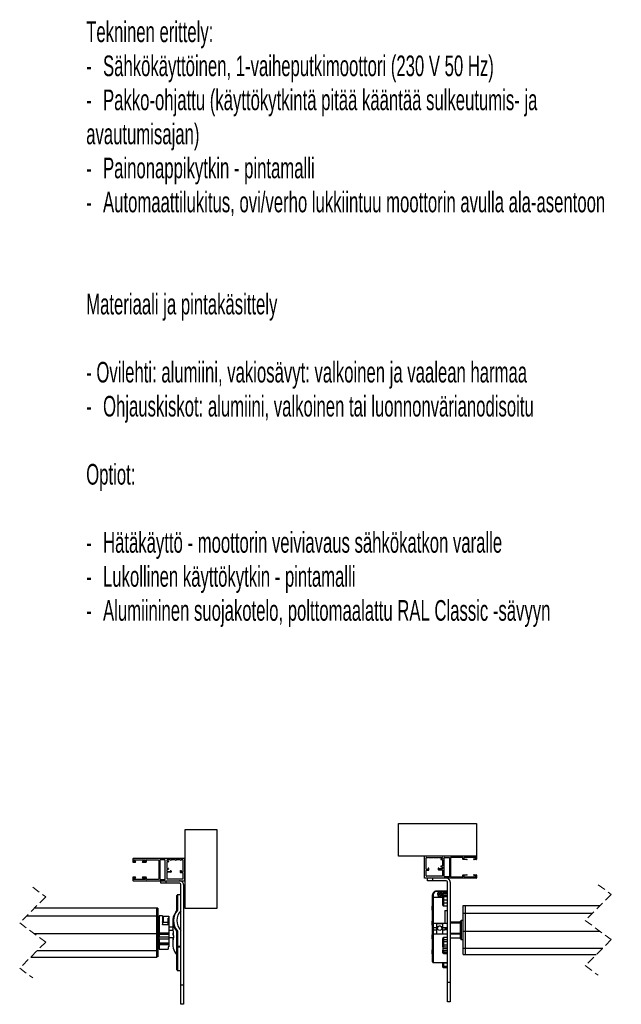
# Model space of a CAD drawing. Header units: millimetres. Extents: x 26 to 422, y 4 to 419.
# Tile 11 of 83: x 268 to 360, y 100 to 251. Entities that reach past the tile are written whole.
import ezdxf

# ---------------------------------------------------------------- set-up
doc = ezdxf.new("R2010")
doc.units = ezdxf.units.MM
doc.linetypes.add('HIDDEN', pattern=[1.905, 1.27, -0.635])
doc.styles.add('SLDTEXTSTYLE0', font='TXT', dxfattribs={"width": 0.605})

# ---------------------------------------------------------------- blocks, each defined once
blk = doc.blocks.new('SW_NOTE_1')
at = {"color": 0, "linetype": 'Continuous', "lineweight": 0, "attachment_point": 1, "style": 'SLDTEXTSTYLE0'}
for s, insert, char_height in [('Tekninen erittely:', (0, 4.09), 3.175), ('Sähkökäyttöinen, 1-vaiheputkimoottori (230 V 50 Hz)', (2.59, -1.14), 3.175), ('-', (0, -1.15), 3.17), ('Pakko-ohjattu (käyttökytkintä pitää kääntää sulkeutumis- ja', (2.59, -6.37), 3.175), ('-', (0, -6.39), 3.17), ('avautumisajan)', (0, -11.61), 3.175), ('Painonappikytkin - pintamalli', (2.59, -16.84), 3.175), ('-', (0, -16.85), 3.17), ('Automaattilukitus, ovi/verho lukkiintuu moottorin avulla ala-asentoon', (2.59, -22.07), 3.175), ('-', (0, -22.09), 3.17), ('Materiaali ja pintakäsittely', (0, -37.77), 3.175), ('- Ovilehti: alumiini, vakiosävyt: valkoinen ja vaalean harmaa', (0, -48.24), 3.175), ('Ohjauskiskot: alumiini, valkoinen tai luonnonvärianodisoitu', (2.59, -53.47), 3.175), ('-', (0, -53.49), 3.17), ('Optiot:', (0, -63.94), 3.175), ('Hätäkäyttö - moottorin veiviavaus sähkökatkon varalle', (2.59, -74.41), 3.175), ('-', (0, -74.42), 3.17), ('Lukollinen käyttökytkin - pintamalli', (2.59, -79.64), 3.175), ('-', (0, -79.65), 3.17), ('Alumiininen suojakotelo, polttomaalattu RAL Classic -sävyyn', (2.59, -84.87), 3.175), ('-', (0, -84.89), 3.17)]:
    blk.add_mtext(s, dxfattribs=dict(at, insert=insert, char_height=char_height))

msp = doc.modelspace()

# ---------------------------------------------------------------- linework, layer by layer
at = {"color": 7, "linetype": 'Continuous', "lineweight": 25}
for p, q in [((326.1013, 122.6914), (326.1013, 127.6914)), ((326.1013, 127.6914), (338.1013, 127.6914)), ((338.1013, 127.6914), (338.1013, 122.6914)), ((293.2189, 126.7065), (293.2189, 114.7065)), ((298.2189, 126.7065), (293.2189, 126.7065)), ((298.2189, 114.7065), (298.2189, 126.7065)), ((338.1013, 122.6914), (326.1013, 122.6914)), ((330.1013, 119.2914), (330.1013, 122.6914)), ((338.1013, 122.6414), (338.1013, 122.2014)), ((285.2189, 122.2565), (285.2189, 121.8165)), ((293.2189, 122.3065), (285.2689, 122.3065)), ((285.2689, 121.7665), (285.6088, 121.7665)), ((285.3389, 121.9365), (285.3389, 122.0565)), ((285.3889, 122.1065), (287.1389, 122.1065)), ((285.6088, 121.8865), (285.3889, 121.8865)), ((287.1424, 121.8833), (286.7308, 121.8545)), ((286.7389, 121.7348), (287.2624, 121.7714)), ((287.1888, 122.0565), (287.1888, 121.9332)), ((287.3089, 121.8213), (287.3089, 122.0565)), ((287.3589, 122.1065), (289.1189, 122.1065)), ((289.2189, 122.0065), (289.2189, 119.2065)), ((290.1689, 122.1065), (289.3689, 122.1065)), ((289.3689, 122.1065), (289.3689, 119.1065)), ((290.2189, 119.1565), (290.2189, 122.0565)), ((290.4689, 122.0565), (290.4689, 121.9565)), ((290.4689, 121.7365), (290.4689, 120.8265)), ((291.0189, 122.1065), (290.5189, 122.1065)), ((290.5189, 121.9065), (290.6689, 121.9065)), ((290.6689, 121.7865), (290.5189, 121.7865)), ((290.7189, 121.8565), (290.7189, 121.8365)), ((291.7989, 122.1065), (291.1189, 122.1065)), ((292.5689, 122.1065), (291.8989, 122.1065)), ((292.9189, 122.1065), (292.6689, 122.1065)), ((292.9689, 120.3065), (292.9689, 122.0565)), ((293.2189, 118.9065), (293.2189, 122.3065)), ((330.3513, 120.6914), (330.3513, 122.4414)), ((330.4013, 122.4914), (330.6513, 122.4914)), ((330.7513, 122.4914), (331.4213, 122.4914)), ((331.5213, 122.4914), (332.2013, 122.4914)), ((332.3013, 122.4914), (332.8013, 122.4914)), ((332.6013, 122.2414), (332.6013, 122.2214)), ((332.6013, 121.1114), (332.6013, 121.0914)), ((332.8013, 122.2914), (332.6513, 122.2914)), ((332.6513, 122.1714), (332.8013, 122.1714)), ((332.8013, 121.1614), (332.6513, 121.1614)), ((332.8513, 122.4414), (332.8513, 122.3414)), ((332.8513, 122.1214), (332.8513, 121.2114)), ((333.1013, 119.5414), (333.1013, 122.4414)), ((333.1513, 122.4914), (333.9513, 122.4914)), ((333.9513, 122.4914), (333.9513, 119.4914)), ((334.1013, 122.3914), (334.1013, 119.5914)), ((335.9613, 122.4914), (334.2013, 122.4914)), ((336.0113, 122.2061), (336.0113, 122.4414)), ((336.5813, 122.1196), (336.0578, 122.1562)), ((336.1313, 122.4414), (336.1313, 122.318)), ((336.1778, 122.2681), (336.5893, 122.2393)), ((337.9313, 122.4914), (336.1813, 122.4914)), ((337.7113, 122.2714), (337.9313, 122.2714)), ((338.0513, 122.1514), (337.7113, 122.1514)), ((337.9813, 122.3214), (337.9813, 122.4414)), ((290.4689, 120.6065), (290.4689, 120.3865)), ((290.4689, 120.1665), (290.4689, 119.2565)), ((290.5189, 120.7765), (290.6689, 120.7765)), ((290.6689, 120.6565), (290.5189, 120.6565)), ((290.5189, 120.3365), (290.9589, 120.3365)), ((291.0789, 120.2165), (290.5189, 120.2165)), ((290.7189, 120.7265), (290.7189, 120.7065)), ((291.0089, 120.3865), (291.0089, 120.3965)), ((291.1289, 120.3965), (291.1289, 120.2665)), ((292.5589, 120.1865), (292.5589, 120.4565)), ((292.5589, 120.4565), (292.6789, 120.4565)), ((292.9189, 120.1365), (292.6089, 120.1365)), ((292.6789, 120.4565), (292.6789, 120.3065)), ((292.7289, 120.2565), (292.9189, 120.2565)), ((292.9689, 119.2565), (292.9689, 120.0865)), ((330.3513, 119.6414), (330.3513, 120.4714)), ((330.5913, 120.6414), (330.4013, 120.6414)), ((330.4013, 120.5214), (330.7113, 120.5214)), ((330.6413, 120.8414), (330.6413, 120.6914)), ((330.7613, 120.8414), (330.6413, 120.8414)), ((330.7613, 120.5714), (330.7613, 120.8414)), ((332.1913, 120.7814), (332.1913, 120.6514)), ((332.2413, 120.6014), (332.8013, 120.6014)), ((332.3113, 120.7714), (332.3113, 120.7814)), ((332.8013, 120.7214), (332.3613, 120.7214)), ((332.6513, 121.0414), (332.8013, 121.0414)), ((332.8513, 120.9914), (332.8513, 120.7714)), ((332.8513, 120.5514), (332.8513, 119.6414)), ((336.0113, 119.5414), (336.0113, 119.7767)), ((336.0578, 119.8265), (336.5813, 119.8632)), ((336.1313, 119.6648), (336.1313, 119.5414)), ((336.5893, 119.7434), (336.1778, 119.7146)), ((337.7113, 119.8314), (338.0513, 119.8314)), ((337.9313, 119.7114), (337.7113, 119.7114)), ((337.9813, 119.5414), (337.9813, 119.6614)), ((338.1013, 119.7814), (338.1013, 119.3414)), ((285.2189, 119.3965), (285.2189, 118.9565)), ((285.6088, 119.4465), (285.2689, 119.4465)), ((285.2689, 118.9065), (293.2189, 118.9065)), ((285.3389, 119.1565), (285.3389, 119.2765)), ((285.3889, 119.3265), (285.6088, 119.3265)), ((287.1389, 119.1065), (285.3889, 119.1065)), ((286.7308, 119.3586), (287.1424, 119.3298)), ((287.2624, 119.4417), (286.7389, 119.4783)), ((287.1888, 119.2799), (287.1888, 119.1565)), ((287.3089, 119.1565), (287.3089, 119.3918)), ((289.1189, 119.1065), (287.3589, 119.1065)), ((289.3689, 119.1065), (290.1689, 119.1065)), ((289.5189, 118.5065), (289.5189, 118.9065)), ((290.3189, 118.5065), (289.5189, 118.5065)), ((290.3189, 118.9065), (290.3189, 118.5065)), ((290.3189, 118.9065), (292.4189, 118.9065)), ((292.4189, 118.5065), (290.3189, 118.5065)), ((290.5189, 119.2065), (292.9189, 119.2065)), ((292.6189, 102.9065), (292.6189, 118.3065)), ((293.0189, 118.3065), (293.0189, 102.9065)), ((338.0513, 119.2914), (330.1013, 119.2914)), ((332.8013, 119.5914), (330.4013, 119.5914)), ((330.5304, 118.8914), (330.5304, 119.2914)), ((331.3304, 118.8914), (330.5304, 118.8914)), ((331.3304, 119.2914), (331.3304, 118.8914)), ((333.4304, 118.8914), (331.3304, 118.8914)), ((333.9513, 119.4914), (333.1513, 119.4914)), ((333.6304, 103.2914), (333.6304, 118.6914)), ((334.0303, 118.6914), (334.0303, 103.2914)), ((334.2013, 119.4914), (335.9613, 119.4914)), ((336.1813, 119.4914), (337.9313, 119.4914)), ((292.0189, 114.3368), (292.0189, 116.6431)), ((292.6189, 116.7431), (292.1189, 116.7431)), ((292.1189, 116.7176), (292.1189, 114.3937)), ((292.6189, 116.7176), (292.1189, 116.7176)), ((331.3304, 116.2296), (331.3304, 116.7223)), ((333.6304, 117.2995), (331.9304, 117.2995)), ((333.6304, 117.2293), (331.9304, 117.2293)), ((332.1395, 117.0224), (332.1348, 116.6442)), ((332.1348, 116.6442), (332.4756, 116.4511)), ((332.1395, 116.7837), (332.1377, 116.6425)), ((332.4851, 117.2076), (332.1395, 117.0224)), ((332.1395, 116.7837), (332.1395, 117.0224)), ((332.4851, 116.9689), (332.1395, 116.7837)), ((332.4756, 116.4511), (332.8212, 116.6363)), ((332.826, 117.0146), (332.4851, 117.2076)), ((332.4851, 116.9689), (332.4851, 117.2076)), ((332.823, 116.7775), (332.4851, 116.9689)), ((332.8212, 116.6363), (332.826, 117.0146)), ((332.9304, 116.9974), (332.9304, 117.0186)), ((332.9304, 116.8663), (332.9304, 116.9974)), ((332.9304, 116.8663), (332.9304, 116.588)), ((332.9304, 116.412), (332.9304, 116.588)), ((333.6304, 117.1186), (333.0304, 117.1186)), ((333.0304, 117.0903), (333.0304, 116.955)), ((333.0304, 117.0903), (333.6304, 117.0903)), ((333.0304, 116.955), (333.6304, 116.955)), ((333.0304, 116.6767), (333.0304, 116.4953)), ((333.0304, 116.6767), (333.6304, 116.6767)), ((331.3304, 112.2205), (331.3304, 116.2296)), ((332.9304, 116.3296), (331.4303, 116.3296)), ((332.9304, 116.0228), (332.9304, 116.412)), ((332.9304, 115.5325), (332.9304, 116.0228)), ((332.9304, 115.1958), (332.9304, 115.5325)), ((333.0304, 116.4953), (333.0304, 115.9765)), ((333.0304, 116.4953), (333.6304, 116.4953)), ((333.0304, 115.9765), (333.0304, 115.4861)), ((333.0304, 115.9765), (333.6304, 115.9765)), ((333.0304, 115.4861), (333.6304, 115.4861)), ((333.0304, 115.4861), (333.0304, 115.0064)), ((336.0303, 115.1148), (336.3804, 115.1148)), ((336.0303, 113.8956), (336.0303, 115.1148)), ((336.3804, 113.8956), (336.3804, 115.1148)), ((336.3804, 115.1148), (357.1275, 115.1148)), ((270.1308, 114.7299), (288.898, 114.7299)), ((288.898, 113.5108), (288.898, 114.7299)), ((289.098, 114.6907), (288.898, 114.6907)), ((289.098, 114.6907), (289.098, 113.4842)), ((293.2189, 114.7065), (298.2189, 114.7065)), ((331.2804, 114.3655), (331.2804, 115.0155)), ((333.6304, 115.0064), (333.0304, 115.0064)), ((333.2303, 114.3532), (333.6304, 114.3532)), ((333.2303, 114.3532), (333.2303, 112.3204)), ((336.0303, 113.8956), (336.3804, 113.8956)), ((336.0303, 111.1734), (336.0303, 113.8956)), ((336.3804, 111.1734), (336.3804, 113.8956)), ((336.3804, 113.8956), (355.9084, 113.8956)), ((268.9117, 113.5108), (288.898, 113.5108)), ((288.898, 110.7885), (288.898, 113.5108)), ((289.098, 113.4842), (288.898, 113.4842)), ((289.098, 113.4842), (289.098, 110.7901)), ((289.2707, 113.3448), (289.098, 113.3448)), ((289.7707, 113.4948), (289.2707, 113.4948)), ((289.2707, 113.4948), (289.2707, 110.8813)), ((289.7707, 113.4948), (289.7707, 112.2228)), ((289.7707, 112.556), (289.8707, 112.556)), ((289.8707, 113.4349), (290.7708, 113.4349)), ((289.8707, 113.4349), (289.8707, 112.556)), ((289.8707, 112.556), (290.6707, 112.556)), ((290.7708, 112.1353), (289.8707, 112.1353)), ((290.7708, 113.1419), (290.6707, 113.1419)), ((290.6707, 112.556), (290.6707, 113.1419)), ((290.7708, 112.6247), (290.6707, 112.6247)), ((290.6707, 112.1353), (290.6707, 112.556)), ((290.7708, 112.4509), (290.6707, 112.4509)), ((290.7708, 112.4058), (290.6707, 112.4058)), ((290.7708, 112.3567), (290.6707, 112.3567)), ((290.7708, 113.4349), (290.7708, 113.1419)), ((290.7708, 113.1419), (290.7708, 112.6247)), ((290.7708, 112.6247), (290.7708, 112.4509)), ((290.7708, 112.4509), (290.7708, 112.4058)), ((290.7708, 112.4058), (290.7708, 112.3567)), ((290.7708, 112.3567), (290.7708, 112.1353)), ((290.7708, 112.1353), (290.7708, 110.8813)), ((291.3808, 112.7057), (291.3808, 111.7291)), ((331.2804, 112.0555), (331.2804, 112.7055)), ((331.3304, 111.7552), (331.3304, 112.2205)), ((331.9304, 112.3204), (331.4303, 112.3204)), ((331.9304, 112.3204), (331.9304, 111.7077)), ((332.9304, 112.3185), (331.9304, 112.3185)), ((332.9304, 112.3037), (331.9304, 112.3037)), ((333.6304, 112.3204), (332.9304, 112.3204)), ((332.9304, 111.7077), (332.9304, 112.3204)), ((335.6304, 112.5203), (334.0303, 112.5203)), ((335.6304, 109.9865), (335.6304, 112.6727)), ((336.0303, 112.7727), (335.7304, 112.7727)), ((270.0369, 110.7885), (288.898, 110.7885)), ((289.098, 110.7901), (288.898, 110.7901)), ((288.898, 108.1578), (288.898, 110.7885)), ((289.098, 110.7901), (289.098, 108.1866)), ((289.2707, 110.8813), (290.7708, 110.8813)), ((289.2707, 110.6446), (289.2707, 110.8813)), ((290.7708, 110.6446), (289.2707, 110.6446)), ((289.2707, 110.6446), (289.2707, 110.2727)), ((291.3808, 111.7414), (290.7708, 111.7414)), ((291.3981, 111.2369), (290.7708, 111.2369)), ((290.7708, 110.8813), (290.7708, 110.6446)), ((290.7708, 110.6446), (290.7708, 110.2727)), ((291.4452, 110.9058), (291.4452, 110.6621)), ((292.0189, 108.7683), (292.0189, 111.0747)), ((292.1189, 111.1666), (292.1189, 108.8427)), ((331.2804, 109.9537), (331.2804, 110.6037)), ((331.3304, 111.3246), (331.3304, 111.7552)), ((331.3304, 110.8496), (331.3304, 111.3246)), ((331.3304, 106.4296), (331.3304, 110.8496)), ((331.4303, 111.7077), (331.9304, 111.7077)), ((331.4303, 111.7077), (331.4303, 111.3805)), ((331.4303, 111.3805), (331.9304, 111.3805)), ((331.4303, 110.7496), (331.9304, 110.7496)), ((331.9304, 111.7077), (331.9304, 111.3805)), ((331.9304, 111.3805), (331.9304, 110.7496)), ((331.9304, 110.7508), (331.9304, 110.7481)), ((331.9304, 110.7481), (332.9304, 110.7481)), ((332.9304, 111.7077), (333.6304, 111.7077)), ((332.9304, 111.3805), (332.9304, 111.7077)), ((332.9304, 111.3805), (333.2303, 111.3805)), ((332.9304, 110.7496), (332.9304, 111.3805)), ((332.9304, 110.7481), (332.9304, 110.7508)), ((332.9304, 110.7496), (333.6304, 110.7496)), ((333.2303, 111.4993), (333.6304, 111.4993)), ((333.2303, 111.4993), (333.2303, 111.3373)), ((333.6304, 111.3373), (333.2303, 111.3373)), ((336.0303, 111.1734), (336.3804, 111.1734)), ((336.0303, 108.5426), (336.0303, 111.1734)), ((336.3804, 108.5426), (336.3804, 111.1734)), ((336.3804, 111.1734), (357.0335, 111.1734)), ((289.2707, 110.2727), (290.7708, 110.2727)), ((289.2707, 109.9128), (289.2707, 110.2727)), ((290.7708, 109.9128), (289.2707, 109.9128)), ((289.2707, 109.9128), (289.2707, 109.3815)), ((289.2707, 109.3815), (290.7708, 109.3815)), ((289.2707, 109.1852), (289.2707, 109.3815)), ((290.7708, 109.1852), (289.2707, 109.1852)), ((289.2707, 109.1852), (289.2707, 109.1401)), ((289.2707, 109.1401), (290.7708, 109.1401)), ((289.2707, 109.0408), (289.2707, 109.1401)), ((290.7708, 109.0408), (289.2707, 109.0408)), ((289.2707, 109.0408), (289.2707, 108.3948)), ((290.7708, 110.2727), (290.7708, 109.9128)), ((291.469, 110.1481), (290.7708, 110.1481)), ((290.7708, 109.9128), (290.7708, 109.3815)), ((290.7708, 109.3815), (290.7708, 109.1852)), ((290.7708, 109.1852), (290.7708, 109.1401)), ((290.7708, 109.1401), (290.7708, 109.0408)), ((290.7708, 109.0408), (290.7708, 108.7292)), ((291.3808, 110.1076), (291.3808, 109.131)), ((291.4452, 110.0993), (291.3902, 110.0993)), ((291.4452, 110.1068), (291.4452, 109.8631)), ((332.9304, 109.7078), (332.9304, 109.9583)), ((332.9304, 109.451), (332.9304, 109.7078)), ((332.9304, 109.0743), (332.9304, 109.451)), ((332.9304, 108.7693), (332.9304, 109.0743)), ((333.0304, 110.238), (333.6304, 110.238)), ((333.0304, 110.238), (333.0304, 109.7963)), ((333.0304, 109.7963), (333.0304, 109.5396)), ((333.6304, 109.7963), (333.0304, 109.7963)), ((333.0304, 109.5396), (333.0304, 109.0373)), ((333.0304, 109.5396), (333.6304, 109.5396)), ((333.0304, 109.0373), (333.6304, 109.0373)), ((333.0304, 109.0373), (333.0304, 108.7229)), ((334.0303, 110.1389), (335.6304, 110.1389)), ((335.7304, 109.8865), (336.0303, 109.8865)), ((270.5188, 108.1578), (288.898, 108.1578)), ((289.098, 108.1866), (288.898, 108.1866)), ((288.898, 107.1596), (288.898, 108.1578)), ((289.098, 108.5448), (289.2707, 108.5448)), ((289.098, 108.1866), (289.098, 107.1988)), ((289.2707, 108.3948), (290.6707, 108.3948)), ((290.7708, 108.7292), (290.6707, 108.7292)), ((290.6707, 108.7292), (290.6707, 108.3948)), ((292.0189, 105.1935), (292.0189, 108.7683)), ((292.1189, 108.7015), (292.1189, 108.8427)), ((292.1189, 108.8427), (292.6189, 108.8427)), ((292.6189, 108.7015), (292.1189, 108.7015)), ((292.1189, 108.7015), (292.1189, 105.1268)), ((331.2804, 107.6438), (331.2804, 108.2938)), ((332.9304, 108.7693), (332.9304, 108.4662)), ((332.9304, 108.4662), (333.6304, 108.4662)), ((332.9304, 108.4662), (332.9304, 108.2377)), ((332.9304, 107.9562), (332.9304, 108.2377)), ((332.9304, 107.8221), (332.9304, 107.9562)), ((333.0304, 108.7229), (333.6304, 108.7229)), ((333.0304, 108.1913), (333.0304, 107.9009)), ((333.0304, 108.1913), (333.6304, 108.1913)), ((333.0304, 107.9009), (333.6304, 107.9009)), ((333.0304, 107.7221), (333.6304, 107.7221)), ((336.0303, 108.5426), (336.3804, 108.5426)), ((336.0303, 107.5445), (336.0303, 108.5426)), ((336.0303, 107.5445), (336.3804, 107.5445)), ((336.3804, 107.5445), (336.3804, 108.5426)), ((336.3804, 108.5426), (357.5155, 108.5426)), ((336.3804, 107.5445), (356.5173, 107.5445)), ((269.5207, 107.1596), (288.898, 107.1596)), ((289.098, 107.1988), (288.898, 107.1988)), ((331.4303, 106.3296), (333.6304, 106.3296)), ((332.9304, 106.2918), (332.9304, 106.3296)), ((332.9304, 105.8014), (332.9304, 106.2918)), ((333.6304, 106.2454), (333.0304, 106.2454)), ((333.0304, 106.2454), (333.0304, 105.755)), ((292.1189, 105.1268), (292.6189, 105.1268)), ((292.1189, 105.0935), (292.6189, 105.0935)), ((332.9304, 105.6406), (332.9304, 105.8014)), ((333.0304, 105.755), (333.6304, 105.755)), ((333.0304, 105.5406), (333.6304, 105.5406)), ((333.6304, 103.2914), (334.0303, 103.2914)), ((333.6304, 100.2914), (333.6304, 103.2914)), ((334.0303, 103.2914), (334.0303, 100.2914)), ((292.6189, 102.9065), (293.0189, 102.9065)), ((292.6189, 99.9065), (292.6189, 102.9065)), ((293.0189, 102.9065), (293.0189, 99.9065)), ((334.0303, 100.2914), (333.6304, 100.2914)), ((293.0189, 99.9065), (292.6189, 99.9065))]:
    msp.add_line(p, q, dxfattribs=at)
at = {"color": 7, "linetype": 'HIDDEN', "lineweight": 18}
for p, q in [((356.8224, 118.2898), (358.8224, 116.8097)), ((269.8257, 117.9049), (271.8257, 116.4248)), ((358.8224, 116.8097), (354.8224, 112.8097)), ((271.8257, 116.4248), (267.8257, 112.4248)), ((267.8257, 112.4248), (271.8257, 109.4647)), ((354.8224, 112.8097), (358.8224, 109.8495)), ((271.8257, 109.4647), (267.8257, 105.4647)), ((358.8224, 109.8495), (354.8224, 105.8495)), ((267.8257, 105.4647), (269.8257, 103.9846)), ((354.8224, 105.8495), (356.8224, 104.3695))]:
    msp.add_line(p, q, dxfattribs=at)
at = {"color": 8, "linetype": 'Continuous', "lineweight": 25}
for p, q in [((292.1189, 116.7176), (292.1189, 116.7431)), ((331.4303, 116.7521), (331.4303, 116.3296)), ((331.9304, 117.2995), (331.9304, 117.2293)), ((333.0304, 117.1186), (333.0304, 117.0903)), ((331.4303, 116.3296), (331.4303, 112.3158)), ((331.4303, 112.3204), (331.4303, 111.7077)), ((334.0303, 112.4547), (335.6304, 112.4547)), ((335.7304, 112.7727), (335.7304, 109.8865)), ((331.4303, 111.3805), (331.4303, 110.7496)), ((331.4303, 110.7508), (331.4303, 106.3296)), ((334.0303, 110.8586), (335.6304, 110.8586)), ((334.0303, 110.7303), (335.6304, 110.7303)), ((291.4452, 110.0738), (291.3947, 110.0738)), ((291.4449, 109.8554), (291.4301, 109.8554)), ((334.0303, 110.1451), (335.6304, 110.1451)), ((333.0304, 107.9009), (333.0304, 107.7221)), ((333.0304, 106.3296), (333.0304, 106.2454)), ((292.1189, 105.0935), (292.1189, 105.1268)), ((333.0304, 105.755), (333.0304, 105.5406))]:
    msp.add_line(p, q, dxfattribs=at)
at = {"color": 7, "linetype": 'Continuous', "lineweight": 25, "flags": 128}
for points in [[(331.3304, 116.7223), (331.3323, 116.7281), (331.338, 116.7337), (331.3472, 116.7389), (331.3596, 116.7434), (331.3748, 116.7471), (331.3921, 116.7499), (331.4108, 116.7515), (331.4303, 116.7521)], [(332.9304, 116.0228), (332.9323, 116.0138), (332.938, 116.0051), (332.9472, 115.9971), (332.9596, 115.99), (332.9748, 115.9843), (332.9921, 115.98), (333.0108, 115.9774), (333.0304, 115.9765)], [(332.9304, 115.5325), (332.9323, 115.5234), (332.938, 115.5147), (332.9472, 115.5067), (332.9596, 115.4997), (332.9748, 115.4939), (332.9921, 115.4896), (333.0108, 115.487), (333.0304, 115.4861)], [(291.3813, 111.6611), (291.3843, 111.4976), (291.39, 111.3343)], [(291.4501, 110.5899), (291.471, 110.4262), (291.4946, 110.2632)], [(291.39, 110.0991), (291.3843, 110.0902), (291.3813, 110.0812)], [(291.4946, 110.1578), (291.471, 110.1489), (291.4501, 110.1399)], [(332.9304, 109.0743), (332.9323, 109.0671), (332.938, 109.0602), (332.9472, 109.0538), (332.9596, 109.0482), (332.9748, 109.0436), (332.9921, 109.0401), (333.0108, 109.038), (333.0304, 109.0373)], [(332.9304, 107.9562), (332.9323, 107.9454), (332.938, 107.9351), (332.9472, 107.9255), (332.9596, 107.9171), (332.9748, 107.9102), (332.9921, 107.9051), (333.0108, 107.902), (333.0304, 107.9009)], [(332.9304, 106.2918), (332.9323, 106.2827), (332.938, 106.2741), (332.9472, 106.266), (332.9596, 106.259), (332.9748, 106.2532), (332.9921, 106.2489), (333.0108, 106.2463), (333.0304, 106.2454)], [(332.9304, 105.8014), (332.9323, 105.7924), (332.938, 105.7837), (332.9472, 105.7757), (332.9596, 105.7686), (332.9748, 105.7629), (332.9921, 105.7586), (333.0108, 105.7559), (333.0304, 105.755)]]:
    msp.add_lwpolyline(points, dxfattribs=at)
at = {"color": 8, "linetype": 'Continuous', "lineweight": 25, "flags": 128}
msp.add_lwpolyline([(291.3859, 111.4449), (291.366, 111.4785), (291.3754, 111.5208), (291.3835, 111.531)], dxfattribs=at)
at = {"color": 7, "linetype": 'Continuous', "lineweight": 25}
msp.add_circle((332.4305, 111.6045), 0.3499, dxfattribs=at)
for centre, radius, start, end in [((338.0513, 122.6414), 0.05, 359.981616, 90.018384), ((285.2689, 122.2565), 0.05, 90.020608, 180.010137), ((285.2689, 121.8165), 0.05, 179.989863, 269.979392), ((285.3889, 122.0565), 0.05, 89.965967, 180.010132), ((285.3889, 121.9365), 0.05, 179.989868, 270.034033), ((285.6089, 121.8265), 0.06, 269.967281, 90.032719), ((286.739, 121.7949), 0.0601, 97.86037, 269.840853), ((287.1389, 122.0565), 0.05, 359.989863, 89.979392), ((287.1389, 121.9331), 0.0499, 273.95398, 0.070095), ((287.2588, 121.8213), 0.05, 274.05546, 359.968615), ((287.3589, 122.0565), 0.05, 89.965967, 180.010132), ((289.1188, 122.0065), 0.1001, 0.036503, 89.960081), ((290.1689, 122.0565), 0.05, 359.989863, 89.979392), ((290.5189, 122.0565), 0.05, 89.965967, 180.010132), ((290.5189, 121.9565), 0.05, 179.989868, 270.034033), ((290.5189, 121.7365), 0.05, 89.965967, 180.010132), ((290.6689, 121.8565), 0.05, 359.989868, 90.034033), ((290.6689, 121.8365), 0.05, 269.965967, 0.010132), ((291.0689, 122.1066), 0.05, 180.023901, 359.976099), ((291.8489, 122.1065), 0.05, 179.996578, 0.003422), ((292.6189, 122.1065), 0.05, 179.996578, 0.003422), ((292.9189, 122.0565), 0.05, 359.989868, 90.034033), ((330.4013, 122.4414), 0.05, 90.004935, 179.995065), ((330.7013, 122.4914), 0.05, 180.00683, 359.99317), ((331.4713, 122.4914), 0.05, 180.00683, 359.99317), ((332.2513, 122.4914), 0.05, 180.00683, 359.99317), ((332.6513, 122.2414), 0.05, 90.028248, 179.999068), ((332.6513, 122.2214), 0.05, 180.000932, 269.971752), ((332.6512, 121.1114), 0.05, 89.981616, 180.018384), ((332.8013, 122.4414), 0.05, 0.004935, 90.008725), ((332.8013, 122.3414), 0.05, 269.991275, 359.995065), ((332.8013, 122.1214), 0.05, 0.004935, 90.008725), ((332.8013, 121.2114), 0.05, 269.991275, 359.995065), ((333.1512, 122.4414), 0.05, 89.981616, 180.018384), ((334.2012, 122.3914), 0.1, 89.986446, 180.006723), ((335.9613, 122.4414), 0.05, 359.981616, 90.018384), ((336.0613, 122.2061), 0.05, 180.016437, 265.988791), ((336.1813, 122.4414), 0.05, 89.981616, 180.018384), ((336.1813, 122.318), 0.05, 180.017139, 265.973439), ((336.5811, 122.1798), 0.0601, 270.139426, 82.137019), ((337.7113, 122.2114), 0.06, 89.999999, 270.000001), ((337.9313, 122.4414), 0.05, 0.004935, 89.995065), ((337.9313, 122.3214), 0.05, 270.004935, 359.995065), ((338.0513, 122.2014), 0.05, 269.981616, 0.018384), ((290.5189, 120.8265), 0.05, 179.989868, 270.034033), ((290.5189, 120.6065), 0.05, 89.965967, 180.010132), ((290.5189, 120.3865), 0.05, 179.989868, 270.034033), ((290.5189, 120.1665), 0.05, 89.965967, 180.010132), ((290.6689, 120.7265), 0.05, 359.989868, 90.034033), ((290.6689, 120.7065), 0.05, 269.965967, 0.010132), ((290.9589, 120.3865), 0.05, 269.965967, 0.010132), ((291.0689, 120.3965), 0.06, 359.985769, 180.014231), ((291.0789, 120.2665), 0.05, 270.020608, 0.010137), ((292.6089, 120.1865), 0.05, 179.989863, 269.979392), ((292.7289, 120.3065), 0.05, 179.989868, 270.034033), ((292.9189, 120.3065), 0.05, 269.965967, 0.010132), ((292.9189, 120.0865), 0.05, 359.986453, 90.034033), ((330.4013, 120.6914), 0.05, 180.004935, 269.995065), ((330.4013, 120.4714), 0.05, 90.004935, 179.995065), ((330.4013, 119.6414), 0.05, 180.024258, 269.948426), ((330.5913, 120.6914), 0.05, 269.981616, 0.018384), ((330.7112, 120.5714), 0.05, 270.028248, 359.999068), ((332.2513, 120.7814), 0.06, 0.011385, 179.988615), ((332.2413, 120.6514), 0.05, 179.981616, 270.018384), ((332.3613, 120.7714), 0.05, 180.004935, 269.995065), ((332.6512, 121.0914), 0.05, 179.981616, 270.018384), ((332.8013, 120.9914), 0.05, 0.004935, 90.008725), ((332.8013, 120.7714), 0.05, 269.991275, 359.995065), ((332.8013, 120.5514), 0.05, 0.004935, 90.008725), ((332.8012, 119.6414), 0.05, 270.037907, 359.975749), ((336.0612, 119.7767), 0.05, 93.963905, 180.030868), ((336.1813, 119.6647), 0.05, 94.026561, 179.982861), ((336.5811, 119.803), 0.0601, 277.862981, 89.860574), ((337.7113, 119.7714), 0.06, 89.999999, 270.000001), ((337.9312, 119.6614), 0.05, 0.024258, 89.948426), ((338.0512, 119.7814), 0.05, 0.028253, 89.971747), ((285.2689, 119.3965), 0.05, 90.020608, 180.010137), ((285.2689, 118.9565), 0.05, 179.989863, 269.979392), ((285.3889, 119.2765), 0.05, 89.965967, 180.010132), ((285.3889, 119.1565), 0.05, 179.989868, 270.034033), ((285.6089, 119.3865), 0.06, 269.967281, 90.032719), ((286.739, 119.4181), 0.0601, 90.159147, 262.13963), ((287.1389, 119.1565), 0.05, 270.020608, 0.010137), ((287.1389, 119.28), 0.0499, 359.929905, 86.04602), ((287.2588, 119.3918), 0.05, 0.031385, 85.94454), ((287.3589, 119.1565), 0.05, 179.989868, 270.034033), ((289.1188, 119.2066), 0.1001, 270.039919, 359.963497), ((290.1689, 119.1565), 0.05, 270.020608, 0.010137), ((290.5189, 119.2565), 0.05, 179.986453, 270.034033), ((292.4189, 118.3066), 0.6, 359.99658, 89.999436), ((292.4188, 118.3065), 0.2, 0.011724, 89.984861), ((292.9189, 119.2565), 0.05, 269.965967, 0.013547), ((333.1512, 119.5414), 0.05, 179.981616, 270.018384), ((333.4304, 118.6914), 0.6, 359.998773, 90.002365), ((333.4304, 118.6914), 0.2, 0.004937, 89.998479), ((334.2013, 119.5914), 0.1, 180.016597, 269.990233), ((335.9613, 119.5414), 0.05, 269.981616, 0.018384), ((336.1813, 119.5414), 0.05, 179.981616, 270.018384), ((337.9313, 119.5414), 0.05, 270.004935, 359.995065), ((338.0512, 119.3414), 0.05, 270.028248, 359.999068), ((292.1189, 116.6432), 0.1, 89.991819, 180.011597), ((292.1078, 116.6282), 0.0901, 82.919007, 170.437312), ((331.9192, 116.7404), 0.489, 88.696942, 178.63082), ((332.4803, 116.5153), 0.3035, 17.875422, 161.518191), ((332.4803, 116.2667), 0.3119, 60.080803, 120.006892), ((333.0304, 117.0186), 0.1, 90.016596, 179.997063), ((333.027, 116.9937), 0.0967, 87.984181, 177.811343), ((331.3803, 115.0155), 0.0999, 119.984957, 180.013532), ((331.4303, 116.2296), 0.1, 89.993276, 180.006724), ((333.0227, 116.4028), 0.0928, 85.26759, 174.327425), ((293.6991, 112.7059), 2.3167, 151.319514, 208.297263), ((293.8701, 112.7802), 2.3813, 137.343882, 222.656118), ((294.1474, 112.7802), 2.1577, 135.104223, 224.895777), ((331.3803, 114.3654), 0.0999, 179.986468, 240.015043), ((331.3803, 112.7055), 0.0999, 119.984961, 180.027188), ((331.3803, 112.0555), 0.0999, 179.986468, 240.015043), ((331.4303, 112.2205), 0.1, 89.993276, 180.006724), ((335.7304, 112.6727), 0.1, 90.009765, 179.997065), ((293.6686, 111.5212), 2.2882, 186.420735, 191.961901), ((331.3804, 110.6037), 0.1, 120.013735, 179.998414), ((331.4304, 110.8496), 0.1, 180.002937, 269.983404), ((332.4304, 111.5875), 0.35, 1.386446, 178.613554), ((293.7477, 109.1468), 2.3669, 180.383069, 208.288487), ((293.6686, 110.3297), 2.2882, 186.420735, 191.961898), ((331.3803, 109.9537), 0.0999, 179.986468, 240.015043), ((333.0249, 109.7017), 0.0948, 86.726739, 176.341614), ((333.025, 109.4449), 0.0948, 86.74192, 176.326433), ((335.7303, 109.9865), 0.1, 179.993277, 270.013554), ((292.1078, 108.7533), 0.0901, 82.916891, 170.439427), ((292.105, 108.7891), 0.0886, 193.572735, 278.988039), ((331.3803, 108.2938), 0.0999, 119.984957, 180.013532), ((331.3803, 107.6437), 0.0999, 179.972812, 240.015039), ((333.0303, 107.8221), 0.1, 179.993276, 270.006724), ((331.4304, 106.4296), 0.1, 180.016598, 269.983402), ((292.1189, 105.1935), 0.1, 179.989007, 270.006724), ((292.105, 105.2143), 0.0886, 193.572091, 278.988682), ((333.0303, 105.6406), 0.1, 179.993276, 270.006724)]:
    msp.add_arc(centre, radius, start, end, dxfattribs=at)
at = {"color": 8, "linetype": 'Continuous', "lineweight": 25}
for centre, radius, start, end in [((291.5949, 110.6923), 0.2377, 129.00425, 235.973226), ((294.2571, 112.9724), 2.9344, 207.714052, 220.293638), ((294.24, 109.3861), 2.914, 207.843602, 220.337133)]:
    msp.add_arc(centre, radius, start, end, dxfattribs=at)
at = {"color": 7, "linetype": 'Continuous', "lineweight": 25}
for points, knots in [([(331.4941, 117.1178), (331.4929, 117.1169), (331.4569, 117.0874), (331.4057, 117.0089), (331.3504, 116.8896), (331.3319, 116.7903), (331.3306, 116.7353), (331.3304, 116.7223)], [0, 0, 0, 0, 0.01050832, 0.31845189, 0.62375796, 0.9107486, 1, 1, 1, 1]), ([(331.9304, 117.2995), (331.9043, 117.2985), (331.8324, 117.2959), (331.7173, 117.2667), (331.5935, 117.2078), (331.5267, 117.1474), (331.4941, 117.1178)], [0, 0, 0, 0, 0.161028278, 0.445135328, 0.728385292, 1, 1, 1, 1]), ([(333.0304, 116.955), (333.0192, 116.954), (332.997, 116.9521), (332.9672, 116.9371), (332.9445, 116.9148), (332.9321, 116.8896), (332.9308, 116.8729), (332.9304, 116.8663)], [0, 0, 0, 0, 0.22642148, 0.44769169, 0.66096923, 0.86643272, 1, 1, 1, 1]), ([(332.9304, 116.588), (332.9315, 116.598), (332.9338, 116.6183), (332.9514, 116.645), (332.9769, 116.6648), (333.0047, 116.6752), (333.023, 116.6762), (333.0304, 116.6767)], [0, 0, 0, 0, 0.20254734, 0.41090718, 0.62745045, 0.85139292, 1, 1, 1, 1]), ([(333.0304, 115.0064), (333.0302, 115.0066), (332.9998, 115.0467), (332.9483, 115.1026), (332.9345, 115.174), (332.9304, 115.1958)], [0, 0, 0, 0, 0.00427609, 0.695790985, 1, 1, 1, 1]), ([(292.032, 114.3702), (292.0064, 114.3394), (291.9172, 114.2324), (291.7928, 114.0584), (291.7103, 113.9062), (291.6751, 113.8413)], [0, 0, 0, 0, 0.18815094, 0.65364706, 1, 1, 1, 1]), ([(292.0325, 114.3699), (292.0347, 114.3729), (292.0423, 114.3832), (292.0646, 114.3925), (292.0916, 114.3968), (292.1103, 114.3952), (292.1186, 114.3938), (292.1189, 114.3937)], [0, 0, 0, 0, 0.11917668, 0.40515945, 0.73277776, 0.9907302, 1, 1, 1, 1]), ([(289.7707, 113.4545), (289.7725, 113.4523), (289.7779, 113.4455), (289.7957, 113.4422), (289.8193, 113.4373), (289.8457, 113.4353), (289.8634, 113.435), (289.8707, 113.4349)], [0, 0, 0, 0, 0.07945239, 0.24499235, 0.48976684, 0.78890748, 1, 1, 1, 1]), ([(289.8707, 112.556), (289.8597, 112.5563), (289.8389, 112.5567), (289.8101, 112.5596), (289.7894, 112.5647), (289.7747, 112.568), (289.7715, 112.5733), (289.7707, 112.5746)], [0, 0, 0, 0, 0.31913472, 0.60407449, 0.82424171, 0.95802511, 1, 1, 1, 1]), ([(289.8707, 112.1353), (289.8595, 112.1362), (289.8374, 112.1381), (289.8076, 112.153), (289.7849, 112.1751), (289.7725, 112.1999), (289.7712, 112.2164), (289.7707, 112.2228)], [0, 0, 0, 0, 0.22813837, 0.45100086, 0.66470695, 0.86890118, 1, 1, 1, 1]), ([(291.3809, 111.7291), (291.3809, 111.7238), (291.3809, 111.7084), (291.3811, 111.6857), (291.3813, 111.6683), (291.3813, 111.6611)], [0, 0, 0, 0, 0.23459943, 0.67976948, 1, 1, 1, 1]), ([(291.39, 111.3343), (291.3905, 111.3234), (291.3915, 111.303), (291.3932, 111.28), (291.3945, 111.2679), (291.3947, 111.2653)], [0, 0, 0, 0, 0.4743003, 0.88645767, 1, 1, 1, 1]), ([(291.4301, 111.047), (291.4318, 111.0381), (291.4355, 111.0187), (291.4397, 110.9878), (291.443, 110.9552), (291.445, 110.9277), (291.4452, 110.9114), (291.4452, 110.9058)], [0, 0, 0, 0, 0.18985372, 0.41783355, 0.65763935, 0.88051162, 1, 1, 1, 1]), ([(291.4452, 110.6621), (291.4455, 110.6527), (291.4459, 110.6326), (291.448, 110.6085), (291.4496, 110.5938), (291.4501, 110.5899)], [0, 0, 0, 0, 0.38817406, 0.83520205, 1, 1, 1, 1]), ([(292.0189, 111.0747), (292.02, 111.0832), (292.0225, 111.1013), (292.0394, 111.1254), (292.0633, 111.146), (292.0907, 111.1597), (292.1101, 111.1651), (292.1186, 111.1666), (292.1189, 111.1666)], [0, 0, 0, 0, 0.175333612, 0.370931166, 0.587850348, 0.822000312, 0.994014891, 1, 1, 1, 1]), ([(331.3304, 111.7552), (331.3304, 111.7551), (331.3303, 111.7491), (331.3352, 111.7362), (331.3518, 111.7233), (331.374, 111.7144), (331.4008, 111.7088), (331.4202, 111.7081), (331.4303, 111.7077)], [0, 0, 0, 0, 0.002583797, 0.151606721, 0.318610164, 0.515921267, 0.74584147, 1, 1, 1, 1]), ([(331.3304, 111.3246), (331.3304, 111.3247), (331.3303, 111.3317), (331.3348, 111.3461), (331.3513, 111.3617), (331.3737, 111.3724), (331.4007, 111.3792), (331.4202, 111.3801), (331.4303, 111.3805)], [0, 0, 0, 0, 0.00285477, 0.16661209, 0.33935367, 0.53418144, 0.75639453, 1, 1, 1, 1]), ([(291.3813, 110.0812), (291.3812, 110.0825), (291.3806, 110.0887), (291.381, 110.1028), (291.3808, 110.1238), (291.381, 110.1399), (291.3811, 110.1481)], [0, 0, 0, 0, 0.05731768, 0.27636688, 0.63258417, 1, 1, 1, 1]), ([(291.3947, 110.0738), (291.3934, 110.0788), (291.3916, 110.0859), (291.3929, 110.0992), (291.3901, 110.0992), (291.39, 110.0991)], [0, 0, 0, 0, 0.68783545, 0.98184051, 1, 1, 1, 1]), ([(291.4452, 109.8631), (291.4446, 109.8569), (291.4437, 109.8472), (291.4453, 109.8311), (291.4344, 109.8306), (291.4337, 109.8438), (291.4314, 109.8513), (291.4301, 109.8554)], [0, 0, 0, 0, 0.33752137, 0.52196212, 0.58409874, 0.77581583, 1, 1, 1, 1]), ([(291.4501, 110.1399), (291.4489, 110.1375), (291.445, 110.1298), (291.4455, 110.1181), (291.4453, 110.1095), (291.4452, 110.1068)], [0, 0, 0, 0, 0.23640551, 0.76098621, 1, 1, 1, 1]), ([(291.4946, 110.2632), (291.4961, 110.2522), (291.499, 110.2313), (291.5014, 110.2022), (291.5006, 110.1799), (291.5003, 110.1643), (291.4958, 110.1592), (291.4946, 110.1578)], [0, 0, 0, 0, 0.310635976, 0.592885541, 0.812180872, 0.950266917, 1, 1, 1, 1]), ([(332.9304, 109.9583), (332.9343, 109.9907), (332.9463, 110.09), (332.9985, 110.1783), (333.0302, 110.2377), (333.0304, 110.238)], [0, 0, 0, 0, 0.32573253, 0.99602731, 1, 1, 1, 1]), ([(291.6725, 108.0019), (291.7007, 107.948), (291.7746, 107.8071), (291.8938, 107.6351), (291.9876, 107.5212), (292.0189, 107.4832)], [0, 0, 0, 0, 0.2917137, 0.76358695, 1, 1, 1, 1]), ([(333.0304, 108.7229), (333.0193, 108.7233), (332.9981, 108.7242), (332.9692, 108.7316), (332.9468, 108.7423), (332.9325, 108.7558), (332.9309, 108.7658), (332.9304, 108.7693)], [0, 0, 0, 0, 0.28006742, 0.53585781, 0.74834414, 0.91118703, 1, 1, 1, 1]), ([(332.9304, 108.2377), (332.9317, 108.2323), (332.9349, 108.2198), (332.9539, 108.2068), (332.9785, 108.197), (333.0052, 108.1921), (333.0231, 108.1915), (333.0304, 108.1913)], [0, 0, 0, 0, 0.13858873, 0.31829562, 0.54791184, 0.81522219, 1, 1, 1, 1])]:
    msp.add_open_spline(points, degree=3, knots=knots, dxfattribs=at)

# ---------------------------------------------------------------- block references
at = {"color": 7, "linetype": 'Continuous', "lineweight": 0}
msp.add_blockref('SW_NOTE_1', (278.0564, 246.923), dxfattribs=at)

doc.saveas('drawing.dxf')
